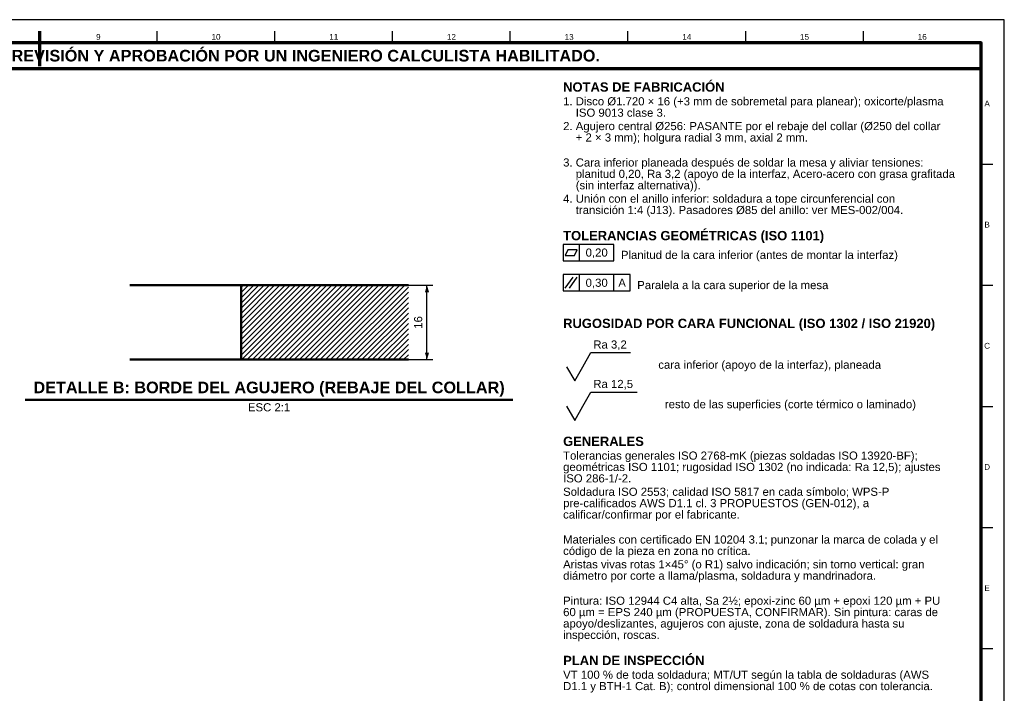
# Model space of a CAD drawing. Header units: millimetres. Extents: x 0 to 841, y 0 to 594.
# Tile 4 of 4: x 417 to 841, y 304 to 594. Entities that reach past the tile are written whole.
import ezdxf
from ezdxf.enums import TextEntityAlignment as Align

# ---------------------------------------------------------------- set-up
doc = ezdxf.new("R2010")
doc.units = ezdxf.units.MM
for name, color, linetype, lineweight in [('ACH', 7, 'CONTINUOUS', 13), ('COTA', 7, 'CONTINUOUS', 25), ('FINA', 7, 'CONTINUOUS', 25), ('MARCO', 7, 'CONTINUOUS', 70), ('TXT', 7, 'CONTINUOUS', 25), ('VIS', 7, 'CONTINUOUS', 50)]:
    doc.layers.add(name, color=color, linetype=linetype, lineweight=lineweight)
doc.styles.add('STD', font='LiberationSans-Regular.ttf')
doc.styles.add('STDB', font='LiberationSans-Bold.ttf')

msp = doc.modelspace()

# ---------------------------------------------------------------- hatches: boundary and pattern name
at = {"layer": 'ACH'}
h = msp.add_hatch(dxfattribs=at)
h.set_pattern_fill('ANSI31', scale=0.5)
h.paths.add_polyline_path([(512.37, 447.6), (512.37, 479.6), (584.37, 479.6), (584.37, 447.6)])

# ---------------------------------------------------------------- linework, layer by layer
at = {"layer": 'COTA'}
for p, q in [((658, 490.2), (658, 497.2)), ((658, 477.2), (658, 484.2)), ((672.9, 477.2), (672.9, 484.2)), ((513.87, 479.6), (594.87, 479.6)), ((592.37, 447.6), (592.37, 479.6)), ((651.9, 478.3), (655.3, 483.1)), ((653.7, 478.3), (657.1, 483.1)), ((513.87, 447.6), (594.87, 447.6))]:
    msp.add_line(p, q, dxfattribs=at)
for points in [[(651, 490.2), (672.9, 490.2), (672.9, 497.2), (651, 497.2)], [(651.9, 492.5), (655.9, 492.5), (657.1, 494.9), (653.1, 494.9)], [(651, 477.2), (679.9, 477.2), (679.9, 484.2), (651, 484.2)]]:
    msp.add_lwpolyline(points, close=True, dxfattribs=at)
for points in [[(659.5, 444.5), (663, 450.6), (679.99, 450.6)], [(652.5, 444.5), (656, 438.4), (659.5, 444.5)], [(659.5, 427.5), (663, 433.6), (682.82, 433.6)], [(652.5, 427.5), (656, 421.4), (659.5, 427.5)]]:
    msp.add_lwpolyline(points, dxfattribs=at)
for points in [[(592.37, 479.6), (591.47, 476.6), (593.27, 476.6)], [(592.37, 447.6), (593.27, 450.6), (591.47, 450.6)]]:
    msp.add_solid(points, dxfattribs=at)
at = {"layer": 'FINA'}
for p, q in [((425.5, 584), (425.5, 589)), ((476.19, 584), (476.19, 589)), ((526.88, 584), (526.88, 589)), ((577.56, 584), (577.56, 589)), ((628.25, 584), (628.25, 589)), ((678.94, 584), (678.94, 589)), ((729.62, 584), (729.62, 589)), ((780.31, 584), (780.31, 589)), ((831, 531.82), (836, 531.82)), ((831, 479.64), (836, 479.64)), ((831, 427.45), (836, 427.45)), ((831, 375.27), (836, 375.27)), ((831, 323.09), (836, 323.09))]:
    msp.add_line(p, q, dxfattribs=at)
msp.add_lwpolyline([(0, 0), (841, 0), (841, 594), (0, 594)], close=True, dxfattribs=at)
at = {"layer": 'MARCO'}
msp.add_line((425.5, 589), (425.5, 574), dxfattribs=at)
for points in [[(20, 10), (831, 10), (831, 584), (20, 584)], [(20, 573), (831, 573), (831, 584), (20, 584)]]:
    msp.add_lwpolyline(points, close=True, dxfattribs=at)
at = {"layer": 'VIS'}
msp.add_line((419.32, 430.2), (629.41, 430.2), dxfattribs=at)
for points in [[(512.37, 479.6), (511.16, 479.6), (509.96, 479.6), (508.76, 479.6), (507.56, 479.6), (506.36, 479.6), (505.15, 479.6), (503.95, 479.6), (502.75, 479.6), (501.55, 479.6), (500.35, 479.6), (499.15, 479.6), (497.94, 479.6), (496.74, 479.6), (495.54, 479.6), (494.34, 479.6), (493.14, 479.6), (491.93, 479.6), (490.73, 479.6), (489.53, 479.6), (488.33, 479.6), (487.13, 479.6), (485.92, 479.6), (484.72, 479.6), (483.52, 479.6), (482.32, 479.6), (481.12, 479.6), (479.92, 479.6), (478.71, 479.6), (477.51, 479.6), (476.31, 479.6), (475.11, 479.6), (473.91, 479.6), (472.7, 479.6), (471.5, 479.6), (470.3, 479.6), (469.1, 479.6), (467.9, 479.6), (466.69, 479.6), (465.49, 479.6), (464.37, 479.6)], [(584.37, 479.6), (512.37, 479.6)], [(512.37, 447.6), (512.37, 479.6)], [(512.37, 447.6), (511.16, 447.6), (509.96, 447.6), (508.76, 447.6), (507.56, 447.6), (506.36, 447.6), (505.15, 447.6), (503.95, 447.6), (502.75, 447.6), (501.55, 447.6), (500.35, 447.6), (499.15, 447.6), (497.94, 447.6), (496.74, 447.6), (495.54, 447.6), (494.34, 447.6), (493.14, 447.6), (491.93, 447.6), (490.73, 447.6), (489.53, 447.6), (488.33, 447.6), (487.13, 447.6), (485.92, 447.6), (484.72, 447.6), (483.52, 447.6), (482.32, 447.6), (481.12, 447.6), (479.92, 447.6), (478.71, 447.6), (477.51, 447.6), (476.31, 447.6), (475.11, 447.6), (473.91, 447.6), (472.7, 447.6), (471.5, 447.6), (470.3, 447.6), (469.1, 447.6), (467.9, 447.6), (466.69, 447.6), (465.49, 447.6), (464.37, 447.6)], [(584.37, 447.6), (512.37, 447.6)]]:
    msp.add_lwpolyline(points, dxfattribs=at)

# ---------------------------------------------------------------- texts
at = {"layer": 'TXT'}
for s, height, style, p in [('9', 2.5, 'STD', (450.84, 586.6)), ('10', 2.5, 'STD', (501.53, 586.6)), ('11', 2.5, 'STD', (552.22, 586.6)), ('12', 2.5, 'STD', (602.91, 586.6)), ('13', 2.5, 'STD', (653.59, 586.6)), ('14', 2.5, 'STD', (704.28, 586.6)), ('15', 2.5, 'STD', (754.97, 586.6)), ('16', 2.5, 'STD', (805.66, 586.6)), ('ESTOS PLANOS NO SON VÁLIDOS PARA FABRICACIÓN HASTA SU REVISIÓN Y APROBACIÓN POR UN INGENIERO CALCULISTA HABILITADO.', 5, 'STDB', (425.5, 578.5)), ('A', 2.5, 'STD', (833.6, 557.91)), ('B', 2.5, 'STD', (833.6, 505.73)), ('0,20', 3.5, 'STD', (665.45, 493.7)), ('0,30', 3.5, 'STD', (665.45, 480.7)), ('A', 3.5, 'STD', (676.4, 480.7)), ('C', 2.5, 'STD', (833.6, 453.55)), ('D', 2.5, 'STD', (833.6, 401.36)), ('E', 2.5, 'STD', (833.6, 349.18))]:
    msp.add_text(s, height=height, dxfattribs=dict(at, style=style)).set_placement(p, align=Align.MIDDLE_CENTER)
for s, height, style, p in [('NOTAS DE FABRICACIÓN', 4, 'STDB', (651, 567)), ('1. Disco Ø1.720 × 16 (+3 mm de sobremetal para planear); oxicorte/plasma', 3.5, 'STD', (651, 560.6)), ('    ISO 9013 clase 3.', 3.5, 'STD', (651, 555.7)), ('2. Agujero central Ø256: PASANTE por el rebaje del collar (Ø250 del collar', 3.5, 'STD', (651, 549.93)), ('    + 2 × 3 mm); holgura radial 3 mm, axial 2 mm.', 3.5, 'STD', (651, 545.03)), ('3. Cara inferior planeada después de soldar la mesa y aliviar tensiones:', 3.5, 'STD', (651, 534.25)), ('    planitud 0,20, Ra 3,2 (apoyo de la interfaz, Acero-acero con grasa grafitada', 3.5, 'STD', (651, 529.35)), ('    (sin interfaz alternativa)).', 3.5, 'STD', (651, 524.45)), ('4. Unión con el anillo inferior: soldadura a tope circunferencial con', 3.5, 'STD', (651, 518.68)), ('    transición 1:4 (J13). Pasadores Ø85 del anillo: ver MES-002/004.', 3.5, 'STD', (651, 513.78)), ('TOLERANCIAS GEOMÉTRICAS (ISO 1101)', 4, 'STDB', (651, 503)), ('RUGOSIDAD POR CARA FUNCIONAL (ISO 1302 / ISO 21920)', 4, 'STDB', (651, 465.2)), ('GENERALES', 4, 'STDB', (651, 414.4)), ('Tolerancias generales ISO 2768-mK (piezas soldadas ISO 13920-BF);', 3.5, 'STD', (651, 408)), ('geométricas ISO 1101; rugosidad ISO 1302 (no indicada: Ra 12,5); ajustes', 3.5, 'STD', (651, 403.1)), ('ISO 286-1/-2.', 3.5, 'STD', (651, 398.2)), ('Soldadura ISO 2553; calidad ISO 5817 en cada símbolo; WPS-P', 3.5, 'STD', (651, 392.43)), ('pre-calificados AWS D1.1 cl. 3 PROPUESTOS (GEN-012), a', 3.5, 'STD', (651, 387.53)), ('calificar/confirmar por el fabricante.', 3.5, 'STD', (651, 382.63)), ('Materiales con certificado EN 10204 3.1; punzonar la marca de colada y el', 3.5, 'STD', (651, 371.85)), ('código de la pieza en zona no crítica.', 3.5, 'STD', (651, 366.95)), ('Aristas vivas rotas 1×45° (o R1) salvo indicación; sin torno vertical: gran', 3.5, 'STD', (651, 361.18)), ('diámetro por corte a llama/plasma, soldadura y mandrinadora.', 3.5, 'STD', (651, 356.28)), ('Pintura: ISO 12944 C4 alta, Sa 2½; epoxi-zinc 60 µm + epoxi 120 µm + PU', 3.5, 'STD', (651, 345.5)), ('60 µm = EPS 240 µm (PROPUESTA, CONFIRMAR). Sin pintura: caras de', 3.5, 'STD', (651, 340.6)), ('apoyo/deslizantes, agujeros con ajuste, zona de soldadura hasta su', 3.5, 'STD', (651, 335.7)), ('inspección, roscas.', 3.5, 'STD', (651, 330.8)), ('PLAN DE INSPECCIÓN', 4, 'STDB', (651, 320.03)), ('VT 100 % de toda soldadura; MT/UT según la tabla de soldaduras (AWS', 3.5, 'STD', (651, 313.63)), ('D1.1 y BTH-1 Cat. B); control dimensional 100 % de cotas con tolerancia.', 3.5, 'STD', (651, 308.73))]:
    msp.add_text(s, height=height, dxfattribs=dict(at, style=style)).set_placement(p, align=Align.TOP_LEFT)
at = {"layer": 'TXT', "style": 'STD'}
for s, p in [('Planitud de la cara inferior (antes de montar la interfaz)', (675.9, 492.7)), ('Paralela a la cara superior de la mesa', (682.9, 479.7)), ('cara inferior (apoyo de la interfaz), planeada', (691.99, 445.4)), ('resto de las superficies (corte térmico o laminado)', (694.82, 428.4))]:
    msp.add_text(s, height=3.5, dxfattribs=at).set_placement(p, align=Align.MIDDLE_LEFT)
msp.add_text('16', height=3.5, rotation=90, dxfattribs=at).set_placement((591.37, 463.6), align=Align.BOTTOM_CENTER)
for s, p in [('Ra 3,2', (664, 451.3)), ('Ra 12,5', (664, 434.3))]:
    msp.add_text(s, height=3.5, dxfattribs=at).set_placement(p, align=Align.BOTTOM_LEFT)
at = {"layer": 'TXT', "style": 'STDB'}
msp.add_text('DETALLE B: BORDE DEL AGUJERO (REBAJE DEL COLLAR)', height=5, dxfattribs=at).set_placement((524.37, 431.6), align=Align.BOTTOM_CENTER)
at = {"layer": 'TXT', "style": 'STD'}
msp.add_text('ESC 2:1', height=3.5, dxfattribs=at).set_placement((524.37, 428.8), align=Align.TOP_CENTER)

doc.saveas('drawing.dxf')
